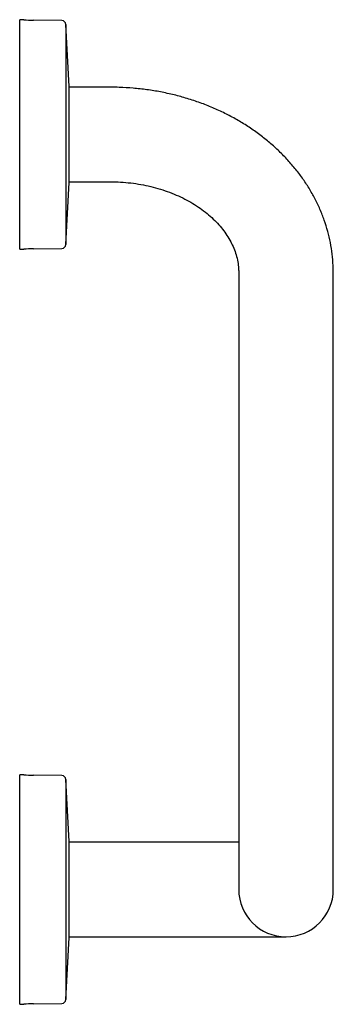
# Model space of a CAD drawing. Header units: millimetres. Extents: x 3382.297 to 3382.413, y 1898.372 to 1898.736.
import ezdxf

# ---------------------------------------------------------------- set-up
doc = ezdxf.new("R2010")
doc.units = ezdxf.units.MM
doc.layers.add('SANINDUSA', color=3, linetype='Continuous')

msp = doc.modelspace()

# ---------------------------------------------------------------- linework, layer by layer
at = {"layer": 'SANINDUSA'}
for p, q in [((3382.29879, 1898.73618), (3382.29729, 1898.73618)), ((3382.29729, 1898.65118), (3382.29729, 1898.73618)), ((3382.31288, 1898.73584), (3382.30237, 1898.73598)), ((3382.31288, 1898.73583), (3382.31288, 1898.73584)), ((3382.31559, 1898.71148), (3382.31436, 1898.73443)), ((3382.31436, 1898.73443), (3382.31436, 1898.65293)), ((3382.31559, 1898.67588), (3382.31559, 1898.71148)), ((3382.33084, 1898.71118), (3382.31559, 1898.71118)), ((3382.31436, 1898.65293), (3382.31559, 1898.67588)), ((3382.31559, 1898.67618), (3382.33084, 1898.67618)), ((3382.29729, 1898.65118), (3382.29879, 1898.65118)), ((3382.29879, 1898.65118), (3382.29879, 1898.65118)), ((3382.30237, 1898.65137), (3382.31288, 1898.65151)), ((3382.37834, 1898.64246), (3382.37834, 1898.43915)), ((3382.41334, 1898.43915), (3382.41334, 1898.64246)), ((3382.29879, 1898.45667), (3382.29729, 1898.45667)), ((3382.29729, 1898.37167), (3382.29729, 1898.45667)), ((3382.31288, 1898.45634), (3382.30237, 1898.45647)), ((3382.31559, 1898.43197), (3382.31436, 1898.45492)), ((3382.31436, 1898.45492), (3382.31436, 1898.42902)), ((3382.37834, 1898.43915), (3382.37834, 1898.41417)), ((3382.41334, 1898.41417), (3382.41334, 1898.43915)), ((3382.31559, 1898.39637), (3382.31559, 1898.43197)), ((3382.33084, 1898.43167), (3382.31559, 1898.43167)), ((3382.37834, 1898.43167), (3382.33084, 1898.43167)), ((3382.31436, 1898.42902), (3382.31436, 1898.37342)), ((3382.31436, 1898.37342), (3382.31559, 1898.39637)), ((3382.31559, 1898.39667), (3382.33084, 1898.39667)), ((3382.33084, 1898.39667), (3382.39584, 1898.39667)), ((3382.29729, 1898.37167), (3382.29879, 1898.37167)), ((3382.30237, 1898.37186), (3382.31288, 1898.372))]:
    msp.add_line(p, q, dxfattribs=at)
for centre, radius, start, end in [((3382.30294, 1898.77953), 0.04355, 264.5324, 269.2522), ((3382.31286, 1898.73435), 0.0015, 3.056, 89.2522), ((3382.30294, 1898.60782), 0.04355, 90.7478, 95.4676), ((3382.31286, 1898.65301), 0.0015, 270.7478, 356.944), ((3382.30294, 1898.50002), 0.04355, 264.5324, 269.2522), ((3382.31286, 1898.45484), 0.0015, 3.056, 89.2522), ((3382.39584, 1898.41417), 0.0175, 180, 0), ((3382.31286, 1898.3735), 0.0015, 270.7478, 356.944), ((3382.30294, 1898.32831), 0.04355, 90.7478, 95.4676)]:
    msp.add_arc(centre, radius, start, end, dxfattribs=at)
for points, knots in [([(3382.41334, 1898.64246), (3382.41333, 1898.64335), (3382.41329, 1898.64568), (3382.41297, 1898.64941), (3382.4123, 1898.65365), (3382.41132, 1898.65783), (3382.41004, 1898.66196), (3382.40845, 1898.666), (3382.40656, 1898.66996), (3382.40439, 1898.67382), (3382.40193, 1898.67755), (3382.39919, 1898.68116), (3382.39618, 1898.68461), (3382.39292, 1898.68791), (3382.38942, 1898.69103), (3382.38568, 1898.69397), (3382.38173, 1898.6967), (3382.37758, 1898.69923), (3382.37324, 1898.70153), (3382.36874, 1898.70361), (3382.36409, 1898.70545), (3382.35931, 1898.70704), (3382.35441, 1898.70838), (3382.34943, 1898.70947), (3382.34438, 1898.7103), (3382.33927, 1898.71086), (3382.33475, 1898.71114), (3382.33194, 1898.71117), (3382.33084, 1898.71118)], [0, 0, 0, 0, 0.024121, 0.06241, 0.100698, 0.139023, 0.177424, 0.215937, 0.25459, 0.293408, 0.332408, 0.371597, 0.410976, 0.45054, 0.490276, 0.530168, 0.570195, 0.610338, 0.650576, 0.690889, 0.73126, 0.771675, 0.812122, 0.852594, 0.893083, 0.933587, 0.974103, 1, 1, 1, 1]), ([(3382.33084, 1898.67618), (3382.33146, 1898.67617), (3382.33336, 1898.67615), (3382.33652, 1898.67596), (3382.34029, 1898.67552), (3382.34399, 1898.67486), (3382.3476, 1898.67399), (3382.35109, 1898.67291), (3382.35444, 1898.67164), (3382.35763, 1898.6702), (3382.36063, 1898.66859), (3382.36344, 1898.66683), (3382.36603, 1898.66493), (3382.3684, 1898.66291), (3382.37052, 1898.6608), (3382.37241, 1898.65859), (3382.37404, 1898.65631), (3382.37542, 1898.65396), (3382.37655, 1898.65155), (3382.37742, 1898.64908), (3382.37802, 1898.64655), (3382.3783, 1898.64434), (3382.37833, 1898.64297), (3382.37834, 1898.64246)], [0, 0, 0, 0, 0.023782, 0.07212, 0.120444, 0.168735, 0.216988, 0.265204, 0.313388, 0.361555, 0.409723, 0.457928, 0.506223, 0.554683, 0.603407, 0.652528, 0.702213, 0.752668, 0.804132, 0.856865, 0.911095, 0.966915, 1, 1, 1, 1])]:
    msp.add_open_spline(points, degree=3, knots=knots, dxfattribs=at)

doc.saveas('drawing.dxf')
